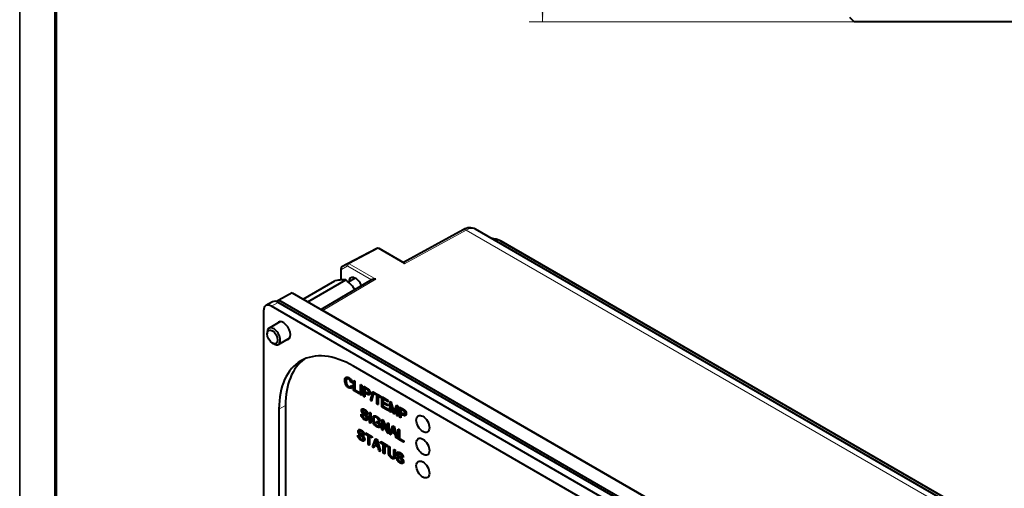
# Model space of a CAD drawing. Header units: millimetres. Extents: x 1 to 420, y -2 to 296.
# Tile 15 of 33: x 1 to 128, y 102 to 162. Entities that reach past the tile are written whole.
import ezdxf
from ezdxf.enums import TextEntityAlignment as Align

# ---------------------------------------------------------------- set-up
doc = ezdxf.new("R2010")
doc.units = ezdxf.units.MM
for name, color, linetype in [('Default', 7, 'Continuous'), ('GU000075.00.00', 7, 'Continuous'), ('ME001036.00.04', 7, 'Continuous'), ('ME001037.00.00', 7, 'Continuous'), ('ME001049.00.01', 7, 'Continuous'), ('Predefinito', 7, 'Continuous'), ('VI000092', 7, 'Continuous'), ('VI000104', 7, 'Continuous')]:
    doc.layers.add(name, color=color, linetype=linetype)
doc.styles.add('SEACAD_Solid_Edge_ISO', font='txt')
doc.styles.add('SEACAD_Solid_Edge_ISOI', font='seisoi.ttf')
doc.dimstyles.new('ISO', dxfattribs={"dimtxt": 3.5, "dimasz": 3.5, "dimexe": 1.75, "dimexo": 0, "dimgap": 0.875, "dimtad": 1, "dimtxsty": 'SEACAD_Solid_Edge_ISO', "dimblk1": '_SE_FILLED', "dimblk2": '_SE_FILLED', "dimsah": 1, "dimcen": 1.75, "dimadec": 1, "dimazin": 0, "dimtfac": 0.5, "dimtdec": 3, "dimtmove": 0, "dimatfit": 3, "dimfxl": 1, "dimarcsym": 0})

# ---------------------------------------------------------------- blocks, each defined once
blk = doc.blocks.new('SE')
at = {"layer": 'ME001036.00.04', "color": 7, "linetype": 'Continuous', "lineweight": 40}
for p, q in [((108.48, 162.15), (107.94, 162.68)), ((231.48, 162.15), (108.48, 162.15))]:
    blk.add_line(p, q, dxfattribs=at)
blk = doc.blocks.new('DMBLK20')
at = {"layer": 'Default', "linetype": 'Continuous', "lineweight": 18}
for points in [[(67.69, 236.65), (68.86, 236.65), (68.27, 240.15)], [(67.69, 165.65), (68.27, 162.15), (68.86, 165.65)]]:
    blk.add_hatch(color=7, dxfattribs=at).paths.add_polyline_path(points)
at = {"layer": 'Default', "color": 7, "linetype": 'Continuous', "lineweight": 18}
for p, q in [((231.48, 240.15), (66.52, 240.15)), ((68.27, 240.15), (68.27, 162.15)), ((231.48, 162.15), (66.52, 162.15))]:
    blk.add_line(p, q, dxfattribs=at)
at = {"layer": 'Default', "color": 7, "linetype": 'Continuous', "lineweight": 18, "style": 'SEACAD_Solid_Edge_ISOI'}
blk.add_text('78', height=3.5, rotation=90, dxfattribs=at).set_placement((63.9, 198.92), align=Align.TOP_LEFT)
blk = doc.blocks.new('_SE_FILLED')
at = {"color": 0}
blk.add_line((0, 0), (-1, 0), dxfattribs=at)
blk.add_solid([(0, 0), (-1, -0.1665), (-1, 0.1665), (0, 0)], dxfattribs=at)
blk = doc.blocks.new('SE2')
at = {"layer": 'GU000075.00.00', "color": 7, "linetype": 'Continuous', "lineweight": 40}
for p, q in [((33.39, 126.02), (32.54, 125.53)), ((103.91, 85.65), (34.11, 125.95)), ((32.24, 124.87), (32.24, 76.93)), ((103.06, 85.16), (33.26, 125.46)), ((92.49, 89.64), (43.84, 117.73)), ((34.22, 112.17), (34.22, 87.35)), ((35.06, 112.66), (35.06, 87.84))]:
    blk.add_line(p, q, dxfattribs=at)
at = {"layer": 'GU000075.00.00', "color": 7, "linetype": 'Continuous', "lineweight": 13}
for p, q in [((33.26, 125.46), (34.11, 125.95)), ((34.22, 112.17), (35.06, 112.66))]:
    blk.add_line(p, q, dxfattribs=at)
at = {"layer": 'GU000075.00.00', "color": 7, "linetype": 'Continuous', "lineweight": 40}
for centre, major_axis, start_param, end_param in [((34.11, 124.77), (0.72, -1.25), 2.356194, 3.141593), ((33.26, 124.28), (0.72, -1.25), 2.356194, 3.926991), ((34.79, 122.29), (-0.64, 1.11), 0, 0.355421), ((34.79, 122.29), (-0.64, 1.11), 2.786171, 6.283185), ((43.84, 106.62), (6.8, -11.78), 2.356194, 3.926991), ((44.69, 107.11), (6.8, -11.78), 3.203993, 3.926991)]:
    blk.add_ellipse(centre, major_axis=major_axis, ratio=0.57735, start_param=start_param, end_param=end_param, dxfattribs=at)
at = {"layer": 'ME001036.00.04', "color": 7, "linetype": 'Continuous', "lineweight": 40}
for p, q in [((35.92, 127.19), (34.22, 126.21)), ((35.92, 127.19), (105.5, 87.02)), ((34.22, 126.21), (33.92, 126.04)), ((103.8, 86.04), (34.22, 126.21))]:
    blk.add_line(p, q, dxfattribs=at)
for centre in [(52.8, 110.27), (52.8, 107.33), (52.8, 104.39)]:
    blk.add_ellipse(centre, major_axis=(0.6, -1.04), ratio=0.57735, dxfattribs=at)
at = {"layer": 'ME001037.00.00', "color": 7, "linetype": 'Continuous', "lineweight": 40}
for p, q in [((42.89, 116.29), (42.85, 116.27)), ((43.85, 115.84), (43.87, 115.86)), ((43.85, 114.58), (43.85, 115.84)), ((43.85, 115.84), (43.99, 115.76)), ((43.87, 115.86), (44.02, 115.78)), ((43.99, 115.76), (44.02, 115.78)), ((43.99, 115.76), (43.99, 114.65)), ((44.02, 115.78), (44.02, 114.66)), ((43.65, 115.61), (43.51, 115.65)), ((43.53, 115.21), (43.56, 115.22)), ((43.53, 115.21), (43.67, 115.08)), ((43.54, 114.88), (43.57, 114.9)), ((43.56, 115.22), (43.7, 115.1)), ((43.65, 115.61), (43.68, 115.63)), ((43.67, 115.08), (43.7, 115.1)), ((44.53, 114.19), (43.85, 114.58)), ((43.99, 114.65), (44.02, 114.66)), ((43.99, 114.65), (44.53, 114.33)), ((44.02, 114.66), (44.56, 114.35)), ((44.73, 115.34), (44.75, 115.35)), ((44.73, 114.07), (44.73, 115.34)), ((44.73, 115.34), (44.87, 115.25)), ((44.75, 115.35), (44.9, 115.27)), ((44.87, 115.25), (44.9, 115.27)), ((44.87, 115.25), (44.87, 113.99)), ((44.9, 115.27), (44.9, 114.01)), ((45.13, 115.11), (45.15, 115.12)), ((45.13, 113.84), (45.13, 115.11)), ((45.27, 114.87), (45.27, 114.42)), ((45.27, 114.42), (45.3, 114.44)), ((45.3, 114.86), (45.3, 114.44)), ((46.34, 114.42), (46.37, 114.44)), ((46.37, 114.44), (46.48, 114.38)), ((44.53, 114.33), (44.56, 114.35)), ((44.53, 114.33), (44.53, 114.19)), ((44.53, 114.19), (44.56, 114.2)), ((44.56, 114.35), (44.56, 114.2)), ((44.87, 113.99), (44.73, 114.07)), ((44.87, 113.99), (44.9, 114.01)), ((45.27, 113.76), (45.13, 113.84)), ((45.27, 114.27), (45.27, 113.76)), ((45.27, 113.76), (45.3, 113.78)), ((45.3, 114.29), (45.3, 113.78)), ((45.86, 114.03), (45.9, 114.05)), ((46.03, 113.3), (46.34, 114.42)), ((46.14, 113.24), (46.03, 113.3)), ((46.45, 114.36), (46.14, 113.24)), ((46.14, 113.24), (46.16, 113.25)), ((46.48, 114.38), (46.16, 113.25)), ((46.34, 114.42), (46.45, 114.36)), ((46.45, 114.36), (46.48, 114.38)), ((46.49, 114.32), (46.52, 114.34)), ((46.49, 114.17), (46.49, 114.32)), ((46.49, 114.32), (47.35, 113.82)), ((46.85, 113.96), (46.49, 114.17)), ((46.52, 114.34), (47.38, 113.84)), ((46.85, 112.85), (46.85, 113.96)), ((47.35, 113.67), (46.99, 113.88)), ((46.99, 113.88), (46.99, 112.76)), ((47.02, 113.86), (47.02, 112.78)), ((47.35, 113.82), (47.38, 113.84)), ((47.35, 113.82), (47.35, 113.67)), ((47.35, 113.67), (47.38, 113.69)), ((47.38, 113.84), (47.38, 113.69)), ((47.51, 113.73), (47.54, 113.75)), ((47.51, 112.47), (47.51, 113.73)), ((47.51, 113.73), (48.3, 113.27)), ((47.54, 113.75), (48.33, 113.29)), ((48.3, 113.13), (47.65, 113.5)), ((47.65, 113.5), (47.65, 113.11)), ((47.68, 113.48), (47.68, 113.13)), ((48.3, 113.27), (48.33, 113.29)), ((48.3, 113.27), (48.3, 113.13)), ((48.33, 113.29), (48.33, 113.14)), ((48.52, 113.15), (48.55, 113.16)), ((48.55, 113.16), (48.76, 113.04)), ((44.97, 112.21), (44.94, 112.19)), ((46.99, 112.76), (46.85, 112.85)), ((46.99, 112.76), (47.02, 112.78)), ((48.32, 112), (47.51, 112.47)), ((47.65, 113.11), (47.68, 113.13)), ((47.65, 113.11), (48.26, 112.76)), ((48.26, 112.61), (47.65, 112.96)), ((47.65, 112.96), (47.65, 112.53)), ((47.65, 112.53), (47.68, 112.55)), ((47.65, 112.53), (48.32, 112.14)), ((47.68, 113.13), (48.28, 112.78)), ((47.68, 112.95), (47.68, 112.55)), ((47.68, 112.55), (48.35, 112.16)), ((48.26, 112.76), (48.28, 112.78)), ((48.26, 112.76), (48.26, 112.61)), ((48.26, 112.61), (48.28, 112.63)), ((48.28, 112.78), (48.28, 112.63)), ((48.3, 113.13), (48.33, 113.14)), ((48.32, 112.14), (48.35, 112.16)), ((48.32, 112.14), (48.32, 112)), ((48.32, 112), (48.35, 112.01)), ((48.35, 112.16), (48.35, 112.01)), ((48.52, 111.88), (48.52, 113.15)), ((48.52, 113.15), (48.74, 113.02)), ((48.98, 111.62), (48.66, 112.88)), ((48.66, 112.88), (48.66, 111.8)), ((48.69, 112.77), (48.69, 111.82)), ((48.74, 113.02), (48.76, 113.04)), ((49.43, 112.42), (49.1, 111.55)), ((49.43, 112.36), (49.13, 111.56)), ((49.37, 112.65), (49.4, 112.67)), ((49.37, 112.65), (49.56, 112.54)), ((49.4, 112.67), (49.59, 112.56)), ((49.43, 111.36), (49.43, 112.42)), ((49.56, 112.54), (49.59, 112.56)), ((49.56, 112.54), (49.56, 111.28)), ((49.59, 112.56), (49.59, 111.3)), ((49.8, 112.41), (49.83, 112.42)), ((49.8, 111.14), (49.8, 112.41)), ((49.94, 112.18), (49.94, 111.72)), ((49.97, 112.16), (49.97, 111.74)), ((44.82, 111.5), (44.85, 111.52)), ((44.82, 111.5), (44.95, 111.44)), ((44.85, 111.52), (44.98, 111.45)), ((44.95, 111.44), (44.98, 111.45)), ((45.65, 111.52), (45.51, 111.59)), ((45.59, 110.75), (45.63, 110.77)), ((45.65, 111.52), (45.68, 111.54)), ((45.91, 111.73), (45.94, 111.74)), ((45.91, 110.46), (45.91, 111.73)), ((45.91, 111.73), (46.05, 111.64)), ((45.94, 111.74), (46.08, 111.66)), ((46.05, 111.64), (46.08, 111.66)), ((46.05, 111.64), (46.05, 110.38)), ((46.08, 111.66), (46.08, 110.4)), ((46.46, 111.3), (46.43, 111.28)), ((47.27, 110.59), (47.14, 110.62)), ((47.5, 110.81), (47.53, 110.83)), ((47.5, 109.55), (47.5, 110.81)), ((47.5, 110.81), (47.65, 110.72)), ((47.53, 110.83), (47.67, 110.74)), ((47.65, 110.72), (47.67, 110.74)), ((47.65, 110.72), (48.23, 109.4)), ((47.67, 110.74), (48.23, 109.48)), ((48.66, 111.8), (48.52, 111.88)), ((48.66, 111.8), (48.69, 111.82)), ((49.1, 111.55), (48.98, 111.62)), ((49.1, 111.55), (49.13, 111.56)), ((49.56, 111.28), (49.43, 111.36)), ((49.56, 111.28), (49.59, 111.3)), ((49.94, 111.06), (49.8, 111.14)), ((49.94, 111.72), (49.97, 111.74)), ((49.94, 111.57), (49.94, 111.06)), ((49.94, 111.06), (49.97, 111.08)), ((49.97, 111.59), (49.97, 111.08)), ((50.54, 111.33), (50.57, 111.35)), ((44.55, 109.52), (44.51, 109.5)), ((46.05, 110.38), (45.91, 110.46)), ((46.05, 110.38), (46.08, 110.4)), ((46.82, 110.58), (46.85, 110.6)), ((46.82, 110.43), (46.82, 110.58)), ((46.82, 110.58), (47.29, 110.31)), ((47.14, 110.25), (46.82, 110.43)), ((46.85, 110.6), (47.32, 110.33)), ((47.14, 110.01), (47.14, 110.25)), ((47.27, 110.59), (47.3, 110.6)), ((47.29, 110.31), (47.32, 110.33)), ((47.29, 110.31), (47.29, 109.84)), ((47.29, 109.84), (47.32, 109.86)), ((47.32, 110.33), (47.32, 109.86)), ((47.64, 109.47), (47.5, 109.55)), ((48.22, 109.13), (47.64, 110.46)), ((47.64, 110.46), (47.64, 109.47)), ((47.64, 109.47), (47.66, 109.48)), ((47.66, 110.39), (47.66, 109.48)), ((48.23, 110.39), (48.25, 110.41)), ((48.23, 109.4), (48.23, 110.39)), ((48.23, 110.39), (48.36, 110.31)), ((48.25, 110.41), (48.39, 110.33)), ((48.36, 110.31), (48.39, 110.33)), ((48.36, 110.31), (48.36, 109.05)), ((48.39, 110.33), (48.39, 109.06)), ((48.49, 108.97), (48.9, 110)), ((48.9, 110), (48.93, 110.01)), ((48.9, 110), (49.06, 109.91)), ((48.93, 110.01), (49.09, 109.92)), ((49.06, 109.91), (49.09, 109.92)), ((49.06, 109.91), (49.51, 108.38)), ((49.09, 109.92), (49.54, 108.4)), ((49.62, 109.58), (49.65, 109.6)), ((49.62, 108.32), (49.62, 109.58)), ((49.62, 109.58), (49.76, 109.5)), ((49.65, 109.6), (49.79, 109.52)), ((49.76, 109.5), (49.79, 109.52)), ((49.76, 109.5), (49.76, 108.39)), ((49.79, 109.52), (49.79, 108.4)), ((44.39, 108.82), (44.42, 108.83)), ((44.39, 108.82), (44.53, 108.75)), ((44.42, 108.83), (44.56, 108.77)), ((44.53, 108.75), (44.56, 108.77)), ((45.23, 108.84), (45.09, 108.91)), ((45.17, 108.07), (45.2, 108.09)), ((45.23, 108.84), (45.26, 108.85)), ((45.38, 109.11), (45.41, 109.12)), ((45.38, 108.96), (45.38, 109.11)), ((45.38, 109.11), (46.24, 108.61)), ((45.74, 108.75), (45.38, 108.96)), ((45.41, 109.12), (46.27, 108.62)), ((45.74, 107.63), (45.74, 108.75)), ((46.24, 108.46), (45.88, 108.67)), ((45.88, 108.67), (45.88, 107.55)), ((45.91, 108.65), (45.91, 107.57)), ((46.24, 108.61), (46.27, 108.62)), ((46.24, 108.61), (46.24, 108.46)), ((46.24, 108.46), (46.27, 108.48)), ((46.27, 108.62), (46.27, 108.48)), ((46.28, 107.32), (46.69, 108.35)), ((46.69, 108.35), (46.72, 108.36)), ((46.69, 108.35), (46.85, 108.25)), ((46.72, 108.36), (46.88, 108.27)), ((46.85, 108.25), (46.88, 108.27)), ((46.85, 108.25), (47.3, 106.73)), ((46.88, 108.27), (47.33, 106.75)), ((48.36, 109.05), (48.22, 109.13)), ((48.36, 109.05), (48.39, 109.06)), ((48.64, 108.89), (48.49, 108.97)), ((48.76, 109.2), (48.64, 108.89)), ((48.64, 108.89), (48.67, 108.9)), ((48.77, 109.19), (48.67, 108.9)), ((49.22, 108.94), (48.76, 109.2)), ((48.8, 109.31), (48.83, 109.33)), ((48.8, 109.31), (49.17, 109.1)), ((48.83, 109.33), (49.16, 109.14)), ((49.34, 108.48), (49.22, 108.94)), ((49.51, 108.38), (49.34, 108.48)), ((49.51, 108.38), (49.54, 108.4)), ((50.3, 107.93), (49.62, 108.32)), ((49.76, 108.39), (49.79, 108.4)), ((49.76, 108.39), (50.3, 108.07)), ((49.79, 108.4), (50.33, 108.09)), ((50.3, 108.07), (50.33, 108.09)), ((50.3, 108.07), (50.3, 107.93)), ((50.33, 108.09), (50.33, 107.94)), ((45.88, 107.55), (45.74, 107.63)), ((45.88, 107.55), (45.91, 107.57)), ((46.43, 107.24), (46.28, 107.32)), ((46.55, 107.55), (46.43, 107.24)), ((46.43, 107.24), (46.46, 107.25)), ((46.56, 107.54), (46.46, 107.25)), ((47.01, 107.28), (46.55, 107.55)), ((46.59, 107.66), (46.62, 107.68)), ((46.59, 107.66), (46.96, 107.45)), ((46.62, 107.68), (46.95, 107.49)), ((47.13, 106.83), (47.01, 107.28)), ((47.3, 106.73), (47.13, 106.83)), ((47.33, 107.98), (47.36, 107.99)), ((47.33, 107.83), (47.33, 107.98)), ((47.33, 107.98), (48.2, 107.48)), ((47.69, 107.62), (47.33, 107.83)), ((47.36, 107.99), (48.23, 107.5)), ((47.69, 106.51), (47.69, 107.62)), ((48.2, 107.33), (47.84, 107.54)), ((47.84, 107.54), (47.84, 106.42)), ((47.87, 107.52), (47.87, 106.44)), ((48.2, 107.48), (48.23, 107.5)), ((48.2, 107.48), (48.2, 107.33)), ((48.2, 107.33), (48.23, 107.35)), ((48.23, 107.5), (48.23, 107.35)), ((48.35, 107.39), (48.38, 107.41)), ((48.35, 107.39), (48.5, 107.31)), ((48.38, 107.41), (48.53, 107.32)), ((48.5, 107.31), (48.53, 107.32)), ((49.07, 106.98), (49.1, 106.99)), ((49.07, 106.98), (49.21, 106.89)), ((49.1, 106.99), (49.24, 106.91)), ((49.21, 106.89), (49.24, 106.91)), ((50.3, 107.93), (50.33, 107.94)), ((47.3, 106.73), (47.33, 106.75)), ((47.84, 106.42), (47.69, 106.51)), ((47.84, 106.42), (47.87, 106.44)), ((49.4, 105.92), (49.43, 105.94)), ((49.4, 105.92), (49.54, 105.86)), ((49.43, 105.94), (49.57, 105.88)), ((49.56, 106.63), (49.52, 106.61)), ((49.54, 105.86), (49.57, 105.88)), ((50.24, 105.94), (50.1, 106.01)), ((50.24, 105.94), (50.27, 105.96)), ((50.18, 105.18), (50.21, 105.2))]:
    blk.add_line(p, q, dxfattribs=at)
for centre, radius, start, end in [((-31.88, 92.39), 83.22, 13.4602, 14.3555), ((-31.85, 92.4), 83.22, 13.4876, 14.3555), ((73.68, 103.36), 26.03, 159.0852, 161.1804), ((46.43, 110.43), 2.62, 334.8138, 346.6854), ((46.46, 110.44), 2.62, 334.8138, 346.6854), ((76.06, 116.6), 27.92, 194.0408, 195.5794), ((44.13, 108.81), 2.71, 334.9407, 346.3835), ((44.16, 108.83), 2.71, 334.9407, 346.3835), ((68.58, 113.55), 22.46, 193.8539, 195.7663)]:
    blk.add_arc(centre, radius, start, end, dxfattribs=at)
for points, knots in [([(43.67, 115.08), (43.64, 114.96), (43.59, 114.89), (43.43, 114.84), (43.33, 114.86), (43.1, 114.99), (43.01, 115.07), (42.93, 115.17), (42.86, 115.27), (42.8, 115.38), (42.76, 115.51), (42.72, 115.64), (42.71, 115.76), (42.71, 116.01), (42.73, 116.11), (42.77, 116.19), (42.81, 116.26), (42.88, 116.3), (42.96, 116.3), (43.04, 116.31), (43.12, 116.28), (43.33, 116.16), (43.42, 116.08), (43.5, 115.97), (43.57, 115.86), (43.62, 115.74), (43.65, 115.61)], [0, 0, 0, 0, 0.104376, 0.104376, 0.208752, 0.208752, 0.317142, 0.317142, 0.317142, 0.409738, 0.409738, 0.409738, 0.508627, 0.508627, 0.616505, 0.616505, 0.616505, 0.708763, 0.708763, 0.708763, 0.799096, 0.799096, 0.902432, 0.902432, 0.902432, 1, 1, 1, 1]), ([(43.51, 115.65), (43.49, 115.76), (43.45, 115.85), (43.4, 115.92), (43.35, 115.99), (43.29, 116.04), (43.13, 116.13), (43.06, 116.15), (43.01, 116.14), (42.95, 116.12), (42.91, 116.08), (42.89, 116.02), (42.87, 115.95), (42.85, 115.88), (42.85, 115.69), (42.87, 115.59), (42.89, 115.49), (42.92, 115.39), (42.96, 115.31), (43.02, 115.24), (43.08, 115.17), (43.14, 115.11), (43.29, 115.02), (43.36, 115.01), (43.47, 115.05), (43.51, 115.11), (43.53, 115.21)], [0, 0, 0, 0, 0.096945, 0.096945, 0.096945, 0.187413, 0.187413, 0.290421, 0.290421, 0.290421, 0.385578, 0.385578, 0.385578, 0.479008, 0.479008, 0.599806, 0.599806, 0.599806, 0.694434, 0.694434, 0.694434, 0.783273, 0.783273, 0.891636, 0.891636, 1, 1, 1, 1]), ([(42.97, 116.12), (42.95, 116.1), (42.93, 116.07), (42.92, 116.03), (42.89, 115.97), (42.88, 115.9), (42.88, 115.7), (42.9, 115.6), (42.92, 115.51), (42.95, 115.41), (42.99, 115.33), (43.05, 115.25), (43.11, 115.18), (43.17, 115.13), (43.32, 115.04), (43.39, 115.03), (43.45, 115.05), (43.45, 115.05), (43.46, 115.06)], [0.3301729, 0.3301729, 0.3301729, 0.3301729, 0.3855782, 0.3855782, 0.3855782, 0.4790078, 0.4790078, 0.5998055, 0.5998055, 0.5998055, 0.6944339, 0.6944339, 0.6944339, 0.7832726, 0.7832726, 0.8916363, 0.8916363, 0.9017025, 0.9017025, 0.9017025, 0.9017025]), ([(42.89, 116.29), (42.91, 116.31), (42.95, 116.32), (42.98, 116.32), (43.07, 116.32), (43.15, 116.3), (43.36, 116.18), (43.45, 116.09), (43.53, 115.99), (43.6, 115.88), (43.65, 115.76), (43.68, 115.63)], [0.6663525, 0.6663525, 0.6663525, 0.6663525, 0.7087632, 0.7087632, 0.7087632, 0.7990962, 0.7990962, 0.9024317, 0.9024317, 0.9024317, 1, 1, 1, 1]), ([(45.13, 115.11), (45.26, 115.03), (45.4, 114.95), (45.54, 114.87), (45.61, 114.83), (45.67, 114.79), (45.71, 114.76), (45.76, 114.72), (45.8, 114.67), (45.84, 114.62), (45.88, 114.57), (45.91, 114.52), (45.93, 114.45), (45.95, 114.38), (45.96, 114.32), (45.96, 114.15), (45.93, 114.08), (45.87, 114.04), (45.81, 114), (45.71, 114.02), (45.55, 114.11), (45.46, 114.16), (45.36, 114.22), (45.27, 114.27)], [0, 0, 0, 0, 0.216671, 0.216671, 0.216671, 0.304591, 0.304591, 0.304591, 0.381079, 0.381079, 0.381079, 0.454164, 0.454164, 0.454164, 0.534316, 0.534316, 0.671108, 0.671108, 0.671108, 0.852286, 0.852286, 0.852286, 1, 1, 1, 1]), ([(45.15, 115.12), (45.29, 115.04), (45.43, 114.96), (45.57, 114.88), (45.64, 114.84), (45.69, 114.81), (45.73, 114.78), (45.79, 114.73), (45.83, 114.69), (45.87, 114.64), (45.9, 114.59), (45.93, 114.53), (45.96, 114.47), (45.98, 114.4), (45.99, 114.34), (45.99, 114.17), (45.96, 114.09), (45.9, 114.05), (45.9, 114.05), (45.9, 114.05), (45.9, 114.05)], [0, 0, 0, 0, 0.2166714, 0.2166714, 0.2166714, 0.3045912, 0.3045912, 0.3045912, 0.3810789, 0.3810789, 0.3810789, 0.454164, 0.454164, 0.454164, 0.5343157, 0.5343157, 0.671108, 0.671108, 0.671108, 0.6752058, 0.6752058, 0.6752058, 0.6752058]), ([(45.27, 114.42), (45.36, 114.37), (45.46, 114.31), (45.55, 114.26), (45.65, 114.2), (45.71, 114.18), (45.79, 114.22), (45.81, 114.27), (45.81, 114.39), (45.8, 114.44), (45.75, 114.55), (45.72, 114.59), (45.69, 114.62), (45.66, 114.65), (45.62, 114.67), (45.55, 114.71), (45.46, 114.77), (45.36, 114.82), (45.27, 114.87)], [0, 0, 0, 0, 0.215356, 0.215356, 0.215356, 0.351088, 0.351088, 0.48682, 0.48682, 0.585109, 0.585109, 0.683398, 0.683398, 0.683398, 0.786821, 0.786821, 0.786821, 1, 1, 1, 1]), ([(45.3, 114.44), (45.39, 114.38), (45.49, 114.33), (45.58, 114.27), (45.68, 114.22), (45.74, 114.2), (45.78, 114.22), (45.79, 114.22), (45.79, 114.22)], [0, 0, 0, 0, 0.2153556, 0.2153556, 0.2153556, 0.351088, 0.351088, 0.3605949, 0.3605949, 0.3605949, 0.3605949]), ([(45.51, 111.59), (45.51, 111.67), (45.48, 111.74), (45.4, 111.88), (45.33, 111.93), (45.16, 112.03), (45.1, 112.05), (45.02, 112.02), (45, 111.99), (45, 111.89), (45.01, 111.85), (45.04, 111.8), (45.07, 111.75), (45.14, 111.68), (45.26, 111.58), (45.38, 111.49), (45.46, 111.41), (45.5, 111.36), (45.56, 111.29), (45.61, 111.22), (45.64, 111.15), (45.67, 111.08), (45.69, 111.02), (45.69, 110.88), (45.67, 110.83), (45.64, 110.79), (45.6, 110.75), (45.56, 110.73), (45.49, 110.73), (45.43, 110.73), (45.36, 110.76), (45.18, 110.86), (45.1, 110.92), (45.03, 111), (44.97, 111.07), (44.92, 111.15), (44.88, 111.24), (44.84, 111.33), (44.82, 111.41), (44.82, 111.5)], [0, 0, 0, 0, 0.056769, 0.056769, 0.113538, 0.113538, 0.172775, 0.172775, 0.232012, 0.232012, 0.283606, 0.283606, 0.283606, 0.363622, 0.363622, 0.363622, 0.450452, 0.450452, 0.450452, 0.513278, 0.513278, 0.513278, 0.571829, 0.571829, 0.629657, 0.629657, 0.629657, 0.695036, 0.695036, 0.695036, 0.766653, 0.766653, 0.85701, 0.85701, 0.85701, 0.928247, 0.928247, 0.928247, 1, 1, 1, 1]), ([(44.95, 111.44), (44.96, 111.37), (44.98, 111.31), (45, 111.25), (45.02, 111.2), (45.06, 111.14), (45.16, 111.04), (45.21, 110.99), (45.33, 110.92), (45.38, 110.9), (45.42, 110.9), (45.46, 110.89), (45.5, 110.9), (45.52, 110.92), (45.54, 110.95), (45.55, 110.98), (45.55, 111.05), (45.54, 111.09), (45.52, 111.14), (45.5, 111.18), (45.46, 111.22), (45.42, 111.27), (45.39, 111.3), (45.32, 111.35), (45.22, 111.44), (45.12, 111.53), (45.05, 111.59), (45.01, 111.64), (44.96, 111.7), (44.92, 111.76), (44.9, 111.83), (44.87, 111.89), (44.86, 111.95), (44.86, 112.07), (44.87, 112.12), (44.91, 112.16), (44.94, 112.2), (44.98, 112.21), (45.04, 112.2), (45.1, 112.2), (45.17, 112.18), (45.32, 112.09), (45.39, 112.03), (45.52, 111.9), (45.57, 111.83), (45.6, 111.75), (45.63, 111.67), (45.65, 111.59), (45.65, 111.52)], [0, 0, 0, 0, 0.049729, 0.049729, 0.049729, 0.104909, 0.104909, 0.160088, 0.160088, 0.209425, 0.209425, 0.209425, 0.249942, 0.249942, 0.249942, 0.283575, 0.283575, 0.317939, 0.317939, 0.317939, 0.358887, 0.358887, 0.358887, 0.428485, 0.428485, 0.428485, 0.505039, 0.505039, 0.505039, 0.559065, 0.559065, 0.559065, 0.609561, 0.609561, 0.66518, 0.66518, 0.66518, 0.726602, 0.726602, 0.726602, 0.792414, 0.792414, 0.864743, 0.864743, 0.937072, 0.937072, 0.937072, 1, 1, 1, 1]), ([(44.97, 112.2), (44.99, 112.22), (45.03, 112.23), (45.07, 112.22), (45.13, 112.21), (45.2, 112.19), (45.35, 112.1), (45.42, 112.05), (45.55, 111.91), (45.59, 111.84), (45.63, 111.77), (45.66, 111.69), (45.68, 111.61), (45.68, 111.54)], [0.6841132, 0.6841132, 0.6841132, 0.6841132, 0.7266017, 0.7266017, 0.7266017, 0.7924143, 0.7924143, 0.8647429, 0.8647429, 0.9370715, 0.9370715, 0.9370715, 1, 1, 1, 1]), ([(45.09, 112.05), (45.09, 112.05), (45.09, 112.05), (45.05, 112.04), (45.03, 112), (45.03, 111.91), (45.04, 111.86), (45.07, 111.82), (45.1, 111.77), (45.17, 111.7), (45.29, 111.6), (45.4, 111.5), (45.48, 111.43), (45.53, 111.38), (45.59, 111.31), (45.64, 111.24), (45.67, 111.17), (45.7, 111.1), (45.71, 111.03), (45.71, 110.9), (45.7, 110.84), (45.67, 110.8), (45.65, 110.79), (45.64, 110.78), (45.62, 110.77)], [0.1693502, 0.1693502, 0.1693502, 0.1693502, 0.1727749, 0.1727749, 0.232012, 0.232012, 0.2836057, 0.2836057, 0.2836057, 0.3636215, 0.3636215, 0.3636215, 0.4504523, 0.4504523, 0.4504523, 0.5132779, 0.5132779, 0.5132779, 0.5718287, 0.5718287, 0.6296566, 0.6296566, 0.6296566, 0.652676, 0.652676, 0.652676, 0.652676]), ([(49.8, 112.41), (49.94, 112.33), (50.07, 112.25), (50.21, 112.17), (50.28, 112.13), (50.34, 112.09), (50.38, 112.06), (50.43, 112.02), (50.48, 111.97), (50.51, 111.92), (50.55, 111.87), (50.58, 111.82), (50.6, 111.75), (50.62, 111.69), (50.63, 111.62), (50.63, 111.45), (50.6, 111.38), (50.54, 111.34), (50.48, 111.3), (50.38, 111.32), (50.22, 111.41), (50.13, 111.47), (50.04, 111.52), (49.94, 111.57)], [0, 0, 0, 0, 0.216758, 0.216758, 0.216758, 0.304715, 0.304715, 0.304715, 0.381242, 0.381242, 0.381242, 0.454329, 0.454329, 0.454329, 0.534512, 0.534512, 0.671359, 0.671359, 0.671359, 0.852609, 0.852609, 0.852609, 1, 1, 1, 1]), ([(49.83, 112.42), (49.96, 112.35), (50.1, 112.27), (50.24, 112.19), (50.31, 112.14), (50.37, 112.11), (50.41, 112.08), (50.46, 112.04), (50.5, 111.99), (50.54, 111.94), (50.58, 111.89), (50.61, 111.83), (50.63, 111.77), (50.65, 111.7), (50.66, 111.64), (50.66, 111.47), (50.63, 111.4), (50.57, 111.36), (50.57, 111.35), (50.57, 111.35), (50.57, 111.35)], [0, 0, 0, 0, 0.2167581, 0.2167581, 0.2167581, 0.3047146, 0.3047146, 0.3047146, 0.3812418, 0.3812418, 0.3812418, 0.4543287, 0.4543287, 0.4543287, 0.5345124, 0.5345124, 0.6713594, 0.6713594, 0.6713594, 0.6754603, 0.6754603, 0.6754603, 0.6754603]), ([(49.94, 111.72), (50.04, 111.67), (50.13, 111.61), (50.22, 111.56), (50.32, 111.51), (50.39, 111.49), (50.46, 111.52), (50.48, 111.57), (50.48, 111.69), (50.47, 111.75), (50.45, 111.8), (50.43, 111.85), (50.4, 111.89), (50.36, 111.93), (50.33, 111.95), (50.29, 111.98), (50.22, 112.02), (50.13, 112.07), (50.04, 112.12), (49.94, 112.18)], [0, 0, 0, 0, 0.215043, 0.215043, 0.215043, 0.354917, 0.354917, 0.494791, 0.494791, 0.596079, 0.596079, 0.596079, 0.683597, 0.683597, 0.683597, 0.786582, 0.786582, 0.786582, 1, 1, 1, 1]), ([(44.98, 111.45), (44.99, 111.38), (45, 111.32), (45.03, 111.27), (45.05, 111.21), (45.09, 111.16), (45.19, 111.05), (45.24, 111.01), (45.36, 110.94), (45.41, 110.92), (45.45, 110.92), (45.47, 110.91), (45.49, 110.91), (45.5, 110.92)], [0, 0, 0, 0, 0.0497292, 0.0497292, 0.0497292, 0.1049087, 0.1049087, 0.1600882, 0.1600882, 0.2094252, 0.2094252, 0.2094252, 0.2286001, 0.2286001, 0.2286001, 0.2286001]), ([(47.29, 109.84), (47.22, 109.82), (47.14, 109.81), (46.99, 109.83), (46.91, 109.86), (46.73, 109.97), (46.63, 110.05), (46.45, 110.26), (46.39, 110.38), (46.3, 110.63), (46.27, 110.75), (46.27, 111), (46.3, 111.1), (46.34, 111.18), (46.39, 111.26), (46.45, 111.31), (46.53, 111.31), (46.62, 111.31), (46.71, 111.28), (46.9, 111.18), (46.97, 111.12), (47.04, 111.05), (47.1, 110.99), (47.15, 110.92), (47.22, 110.77), (47.25, 110.68), (47.27, 110.59)], [0, 0, 0, 0, 0.080249, 0.080249, 0.160499, 0.160499, 0.267741, 0.267741, 0.374984, 0.374984, 0.482226, 0.482226, 0.587295, 0.587295, 0.587295, 0.686455, 0.686455, 0.686455, 0.790991, 0.790991, 0.866258, 0.866258, 0.866258, 0.933129, 0.933129, 1, 1, 1, 1]), ([(47.14, 110.62), (47.12, 110.7), (47.1, 110.76), (47.08, 110.81), (47.05, 110.86), (47.02, 110.91), (46.97, 110.96), (46.93, 111.01), (46.88, 111.05), (46.82, 111.08), (46.76, 111.12), (46.7, 111.14), (46.65, 111.14), (46.6, 111.15), (46.56, 111.14), (46.5, 111.1), (46.48, 111.07), (46.47, 111.03), (46.44, 110.97), (46.42, 110.89), (46.42, 110.69), (46.44, 110.58), (46.47, 110.49), (46.51, 110.39), (46.56, 110.31), (46.62, 110.24), (46.68, 110.16), (46.75, 110.1), (46.89, 110.03), (46.95, 110), (47.01, 110), (47.07, 109.99), (47.11, 109.99), (47.14, 110.01)], [0, 0, 0, 0, 0.068479, 0.068479, 0.068479, 0.130193, 0.130193, 0.130193, 0.202984, 0.202984, 0.202984, 0.285412, 0.285412, 0.285412, 0.349286, 0.349286, 0.413159, 0.413159, 0.413159, 0.513415, 0.513415, 0.638735, 0.638735, 0.638735, 0.738007, 0.738007, 0.738007, 0.83826, 0.83826, 0.926237, 0.926237, 0.926237, 1, 1, 1, 1]), ([(46.55, 111.12), (46.53, 111.1), (46.51, 111.08), (46.49, 111.05), (46.46, 110.99), (46.45, 110.91), (46.45, 110.7), (46.47, 110.6), (46.5, 110.51), (46.54, 110.41), (46.58, 110.32), (46.65, 110.25), (46.71, 110.18), (46.78, 110.12), (46.92, 110.04), (46.98, 110.02), (47.04, 110.01), (47.1, 110.01), (47.14, 110.01), (47.17, 110.03)], [0.3578878, 0.3578878, 0.3578878, 0.3578878, 0.4131589, 0.4131589, 0.4131589, 0.5134148, 0.5134148, 0.6387347, 0.6387347, 0.6387347, 0.7380075, 0.7380075, 0.7380075, 0.8382604, 0.8382604, 0.9262374, 0.9262374, 0.9262374, 1, 1, 1, 1]), ([(46.46, 111.3), (46.49, 111.32), (46.52, 111.32), (46.56, 111.33), (46.65, 111.33), (46.74, 111.3), (46.93, 111.19), (47, 111.13), (47.07, 111.07), (47.13, 111), (47.18, 110.93), (47.25, 110.78), (47.28, 110.7), (47.3, 110.6)], [0.6422867, 0.6422867, 0.6422867, 0.6422867, 0.6864545, 0.6864545, 0.6864545, 0.7909913, 0.7909913, 0.8662578, 0.8662578, 0.8662578, 0.9331289, 0.9331289, 1, 1, 1, 1]), ([(49.97, 111.74), (50.06, 111.68), (50.16, 111.63), (50.25, 111.58), (50.33, 111.53), (50.4, 111.51), (50.44, 111.52)], [0, 0, 0, 0, 0.2150431, 0.2150431, 0.2150431, 0.3356986, 0.3356986, 0.3356986, 0.3356986]), ([(45.09, 108.91), (45.08, 108.99), (45.06, 109.06), (44.97, 109.19), (44.91, 109.25), (44.74, 109.35), (44.67, 109.37), (44.59, 109.34), (44.57, 109.31), (44.57, 109.21), (44.59, 109.16), (44.62, 109.12), (44.64, 109.07), (44.72, 109), (44.83, 108.9), (44.95, 108.8), (45.03, 108.73), (45.08, 108.68), (45.14, 108.61), (45.19, 108.54), (45.22, 108.47), (45.25, 108.4), (45.26, 108.33), (45.26, 108.2), (45.25, 108.15), (45.21, 108.11), (45.18, 108.07), (45.13, 108.05), (45.07, 108.05), (45.01, 108.05), (44.94, 108.08), (44.76, 108.18), (44.68, 108.24), (44.61, 108.32), (44.54, 108.39), (44.49, 108.47), (44.45, 108.56), (44.42, 108.64), (44.4, 108.73), (44.39, 108.82)], [0, 0, 0, 0, 0.056783, 0.056783, 0.113566, 0.113566, 0.172817, 0.172817, 0.232069, 0.232069, 0.283675, 0.283675, 0.283675, 0.363679, 0.363679, 0.363679, 0.450523, 0.450523, 0.450523, 0.513358, 0.513358, 0.513358, 0.571609, 0.571609, 0.629859, 0.629859, 0.629859, 0.695024, 0.695024, 0.695024, 0.766694, 0.766694, 0.857118, 0.857118, 0.857118, 0.928179, 0.928179, 0.928179, 1, 1, 1, 1]), ([(44.53, 108.75), (44.54, 108.69), (44.55, 108.63), (44.57, 108.57), (44.6, 108.52), (44.64, 108.46), (44.68, 108.41), (44.73, 108.36), (44.79, 108.31), (44.91, 108.24), (44.96, 108.22), (45, 108.22), (45.04, 108.21), (45.07, 108.22), (45.09, 108.24), (45.11, 108.26), (45.12, 108.29), (45.12, 108.37), (45.11, 108.41), (45.09, 108.45), (45.07, 108.49), (45.04, 108.54), (44.99, 108.58), (44.96, 108.62), (44.9, 108.67), (44.8, 108.76), (44.7, 108.84), (44.63, 108.91), (44.59, 108.96), (44.54, 109.02), (44.5, 109.08), (44.47, 109.14), (44.45, 109.2), (44.43, 109.27), (44.43, 109.39), (44.45, 109.44), (44.48, 109.48), (44.51, 109.51), (44.56, 109.53), (44.62, 109.52), (44.68, 109.52), (44.75, 109.49), (44.9, 109.4), (44.97, 109.35), (45.09, 109.22), (45.14, 109.14), (45.17, 109.07), (45.21, 108.99), (45.23, 108.91), (45.23, 108.84)], [0, 0, 0, 0, 0.049955, 0.049955, 0.049955, 0.098669, 0.098669, 0.098669, 0.157191, 0.157191, 0.209516, 0.209516, 0.209516, 0.250034, 0.250034, 0.250034, 0.283551, 0.283551, 0.317797, 0.317797, 0.317797, 0.358891, 0.358891, 0.358891, 0.428491, 0.428491, 0.428491, 0.505046, 0.505046, 0.505046, 0.559073, 0.559073, 0.559073, 0.609567, 0.609567, 0.665183, 0.665183, 0.665183, 0.726606, 0.726606, 0.726606, 0.792419, 0.792419, 0.864749, 0.864749, 0.937079, 0.937079, 0.937079, 1, 1, 1, 1]), ([(44.54, 109.52), (44.57, 109.54), (44.61, 109.54), (44.65, 109.54), (44.71, 109.53), (44.77, 109.51), (44.93, 109.42), (45, 109.36), (45.12, 109.23), (45.17, 109.16), (45.2, 109.08), (45.24, 109), (45.25, 108.93), (45.26, 108.85)], [0.6841164, 0.6841164, 0.6841164, 0.6841164, 0.7266057, 0.7266057, 0.7266057, 0.7924193, 0.7924193, 0.8647491, 0.8647491, 0.9370789, 0.9370789, 0.9370789, 1, 1, 1, 1]), ([(44.67, 109.37), (44.67, 109.37), (44.66, 109.37), (44.62, 109.36), (44.6, 109.32), (44.6, 109.23), (44.62, 109.18), (44.64, 109.13), (44.67, 109.09), (44.74, 109.02), (44.86, 108.92), (44.98, 108.82), (45.06, 108.75), (45.1, 108.7), (45.17, 108.63), (45.21, 108.56), (45.24, 108.49), (45.27, 108.42), (45.29, 108.35), (45.29, 108.22), (45.27, 108.16), (45.24, 108.12), (45.23, 108.11), (45.21, 108.1), (45.2, 108.09)], [0.1693921, 0.1693921, 0.1693921, 0.1693921, 0.1728173, 0.1728173, 0.2320689, 0.2320689, 0.2836752, 0.2836752, 0.2836752, 0.3636788, 0.3636788, 0.3636788, 0.4505229, 0.4505229, 0.4505229, 0.5133581, 0.5133581, 0.5133581, 0.5716087, 0.5716087, 0.6298593, 0.6298593, 0.6298593, 0.6532612, 0.6532612, 0.6532612, 0.6532612]), ([(44.56, 108.77), (44.56, 108.7), (44.58, 108.64), (44.6, 108.59), (44.63, 108.53), (44.66, 108.48), (44.71, 108.42), (44.76, 108.37), (44.82, 108.33), (44.94, 108.26), (44.98, 108.24), (45.03, 108.23), (45.06, 108.23), (45.09, 108.23), (45.11, 108.25)], [0, 0, 0, 0, 0.0499552, 0.0499552, 0.0499552, 0.0986687, 0.0986687, 0.0986687, 0.1571906, 0.1571906, 0.2095161, 0.2095161, 0.2095161, 0.2413387, 0.2413387, 0.2413387, 0.2413387]), ([(49.21, 106.89), (49.21, 106.65), (49.21, 106.41), (49.21, 106.16), (49.21, 106.04), (49.2, 105.94), (49.18, 105.88), (49.15, 105.82), (49.11, 105.79), (49.04, 105.78), (48.98, 105.77), (48.89, 105.79), (48.68, 105.91), (48.6, 105.98), (48.47, 106.14), (48.42, 106.22), (48.37, 106.41), (48.35, 106.52), (48.35, 106.66), (48.35, 106.9), (48.35, 107.15), (48.35, 107.39)], [0, 0, 0, 0, 0.229369, 0.229369, 0.229369, 0.325952, 0.325952, 0.325952, 0.402495, 0.402495, 0.402495, 0.496975, 0.496975, 0.588198, 0.588198, 0.67942, 0.67942, 0.770643, 0.770643, 0.770643, 1, 1, 1, 1]), ([(48.5, 107.31), (48.5, 107.06), (48.5, 106.82), (48.5, 106.58), (48.5, 106.47), (48.51, 106.38), (48.52, 106.32), (48.54, 106.26), (48.57, 106.2), (48.61, 106.15), (48.66, 106.09), (48.71, 106.05), (48.88, 105.95), (48.96, 105.94), (49, 105.97), (49.05, 106), (49.07, 106.09), (49.07, 106.25), (49.07, 106.49), (49.07, 106.73), (49.07, 106.98)], [0, 0, 0, 0, 0.272165, 0.272165, 0.272165, 0.364145, 0.364145, 0.364145, 0.425063, 0.425063, 0.425063, 0.490074, 0.490074, 0.60174, 0.60174, 0.60174, 0.727863, 0.727863, 0.727863, 1, 1, 1, 1]), ([(48.53, 107.32), (48.53, 107.08), (48.53, 106.84), (48.53, 106.59), (48.53, 106.48), (48.53, 106.4), (48.55, 106.34), (48.57, 106.27), (48.6, 106.22), (48.64, 106.16), (48.69, 106.11), (48.74, 106.07), (48.9, 105.97), (48.98, 105.95), (49.02, 105.98)], [0, 0, 0, 0, 0.272165, 0.272165, 0.272165, 0.3641449, 0.3641449, 0.3641449, 0.4250631, 0.4250631, 0.4250631, 0.4900741, 0.4900741, 0.59832, 0.59832, 0.59832, 0.59832]), ([(49.24, 106.91), (49.24, 106.67), (49.24, 106.42), (49.24, 106.18), (49.24, 106.05), (49.23, 105.96), (49.2, 105.9), (49.18, 105.85), (49.15, 105.82), (49.11, 105.8)], [0, 0, 0, 0, 0.2293693, 0.2293693, 0.2293693, 0.3259523, 0.3259523, 0.3259523, 0.3846558, 0.3846558, 0.3846558, 0.3846558]), ([(50.1, 106.01), (50.09, 106.1), (50.07, 106.17), (50.03, 106.24), (49.98, 106.3), (49.92, 106.36), (49.75, 106.46), (49.68, 106.47), (49.64, 106.46), (49.6, 106.45), (49.58, 106.41), (49.58, 106.32), (49.6, 106.27), (49.63, 106.22), (49.66, 106.18), (49.73, 106.11), (49.84, 106.01), (49.96, 105.91), (50.04, 105.84), (50.09, 105.79), (50.15, 105.72), (50.2, 105.65), (50.26, 105.51), (50.27, 105.44), (50.27, 105.31), (50.26, 105.25), (50.22, 105.21), (50.19, 105.17), (50.14, 105.15), (50.08, 105.16), (50.02, 105.16), (49.95, 105.18), (49.77, 105.29), (49.69, 105.35), (49.62, 105.42), (49.56, 105.49), (49.5, 105.57), (49.47, 105.66), (49.43, 105.75), (49.41, 105.84), (49.4, 105.92)], [0, 0, 0, 0, 0.061136, 0.061136, 0.061136, 0.129075, 0.129075, 0.199376, 0.199376, 0.199376, 0.244334, 0.244334, 0.283491, 0.283491, 0.283491, 0.363751, 0.363751, 0.363751, 0.450588, 0.450588, 0.450588, 0.510365, 0.510365, 0.570142, 0.570142, 0.629918, 0.629918, 0.629918, 0.69529, 0.69529, 0.69529, 0.766546, 0.766546, 0.857116, 0.857116, 0.857116, 0.92818, 0.92818, 0.92818, 1, 1, 1, 1]), ([(49.54, 105.86), (49.55, 105.79), (49.56, 105.73), (49.59, 105.68), (49.61, 105.62), (49.65, 105.57), (49.7, 105.52), (49.75, 105.46), (49.8, 105.42), (49.92, 105.35), (49.97, 105.33), (50.01, 105.33), (50.05, 105.32), (50.08, 105.33), (50.1, 105.35), (50.12, 105.37), (50.13, 105.4), (50.13, 105.48), (50.12, 105.52), (50.08, 105.6), (50.05, 105.65), (50, 105.69), (49.98, 105.72), (49.91, 105.78), (49.81, 105.87), (49.71, 105.95), (49.64, 106.02), (49.6, 106.07), (49.55, 106.13), (49.51, 106.19), (49.48, 106.25), (49.46, 106.31), (49.45, 106.37), (49.45, 106.49), (49.46, 106.55), (49.52, 106.62), (49.57, 106.64), (49.69, 106.62), (49.76, 106.6), (49.91, 106.51), (49.98, 106.45), (50.04, 106.39), (50.11, 106.32), (50.15, 106.25), (50.19, 106.17), (50.22, 106.1), (50.24, 106.02), (50.24, 105.94)], [0, 0, 0, 0, 0.049959, 0.049959, 0.049959, 0.09867, 0.09867, 0.09867, 0.157066, 0.157066, 0.209278, 0.209278, 0.209278, 0.25, 0.25, 0.25, 0.285845, 0.285845, 0.322469, 0.322469, 0.359093, 0.359093, 0.359093, 0.428453, 0.428453, 0.428453, 0.505014, 0.505014, 0.505014, 0.559048, 0.559048, 0.559048, 0.615984, 0.615984, 0.678696, 0.678696, 0.741408, 0.741408, 0.80412, 0.80412, 0.873041, 0.873041, 0.873041, 0.937075, 0.937075, 0.937075, 1, 1, 1, 1]), ([(49.55, 106.63), (49.58, 106.64), (49.62, 106.65), (49.72, 106.64), (49.78, 106.62), (49.94, 106.53), (50.01, 106.47), (50.07, 106.4), (50.13, 106.34), (50.18, 106.27), (50.21, 106.19), (50.25, 106.11), (50.27, 106.04), (50.27, 105.96)], [0.6983076, 0.6983076, 0.6983076, 0.6983076, 0.741408, 0.741408, 0.8041199, 0.8041199, 0.8730409, 0.8730409, 0.8730409, 0.9370746, 0.9370746, 0.9370746, 1, 1, 1, 1]), ([(49.57, 105.88), (49.58, 105.81), (49.59, 105.75), (49.61, 105.69), (49.64, 105.64), (49.67, 105.58), (49.72, 105.53), (49.77, 105.48), (49.83, 105.43), (49.95, 105.37), (50, 105.35), (50.04, 105.34), (50.07, 105.34), (50.1, 105.34), (50.12, 105.35)], [0, 0, 0, 0, 0.0499586, 0.0499586, 0.0499586, 0.09867, 0.09867, 0.09867, 0.1570656, 0.1570656, 0.2092782, 0.2092782, 0.2092782, 0.2415453, 0.2415453, 0.2415453, 0.2415453]), ([(49.66, 106.47), (49.63, 106.45), (49.61, 106.42), (49.61, 106.33), (49.63, 106.29), (49.66, 106.24), (49.68, 106.2), (49.76, 106.12), (49.87, 106.03), (49.99, 105.93), (50.07, 105.85), (50.11, 105.81), (50.18, 105.73), (50.23, 105.66), (50.29, 105.53), (50.3, 105.46), (50.3, 105.32), (50.29, 105.27), (50.25, 105.23), (50.24, 105.21), (50.23, 105.2), (50.21, 105.19)], [0.2060767, 0.2060767, 0.2060767, 0.2060767, 0.2443341, 0.2443341, 0.2834908, 0.2834908, 0.2834908, 0.3637507, 0.3637507, 0.3637507, 0.4505883, 0.4505883, 0.4505883, 0.5103649, 0.5103649, 0.5701416, 0.5701416, 0.6299182, 0.6299182, 0.6299182, 0.6532709, 0.6532709, 0.6532709, 0.6532709])]:
    blk.add_open_spline(points, degree=3, knots=knots, dxfattribs=at)
blk.add_open_spline([(43.7, 115.1), (43.67, 115), (43.63, 114.93), (43.57, 114.9)], degree=3, dxfattribs=at)
at = {"layer": 'ME001049.00.01', "color": 7, "linetype": 'Continuous', "lineweight": 40}
for p, q in [((58.02, 135.31), (50.29, 131.08)), ((120.97, 99.94), (59.61, 135.37)), ((120.82, 100.39), (62.92, 133.82)), ((46.85, 132.9), (43.09, 130.93)), ((50.35, 131.05), (47.16, 132.89)), ((42.2, 130.23), (42.2, 128.84)), ((43.08, 130.93), (42.35, 130.51)), ((46.15, 128.86), (39.65, 125.04)), ((101.53, 89.31), (39.88, 124.9))]:
    blk.add_line(p, q, dxfattribs=at)
at = {"layer": 'ME001049.00.01', "color": 7, "linetype": 'Continuous', "lineweight": 13}
for p, q in [((58.41, 135.27), (50.45, 130.91)), ((119.8, 99.82), (58.41, 135.27)), ((120.7, 100.38), (62.81, 133.81)), ((47.04, 132.88), (43.28, 130.91)), ((50.45, 130.91), (47.04, 132.88)), ((42.27, 130.13), (42.27, 128.85)), ((43.03, 130.62), (42.3, 130.2)), ((46.15, 128.86), (43.11, 130.61)), ((43.28, 130.91), (46.72, 128.92)), ((46.72, 128.92), (39.88, 124.9))]:
    blk.add_line(p, q, dxfattribs=at)
at = {"layer": 'ME001049.00.01', "color": 7, "linetype": 'Continuous', "lineweight": 40}
for centre, radius, start, end in [((58.85, 134), 1.56, 61.3391, 122.3392), ((61.2, 130.5), 3.74, 62.585, 83.5866), ((47, 132.62), 0.318, 58.2997, 118.8566), ((42.51, 130.24), 0.316, 120.9748, 181.8611), ((46.53, 128.01), 0.933, 78.1886, 114.2237)]:
    blk.add_arc(centre, radius, start, end, dxfattribs=at)
at = {"layer": 'ME001049.00.01', "color": 7, "linetype": 'Continuous', "lineweight": 13}
for centre, major_axis, ratio, start_param, end_param in [((58.41, 134.61), (0.384, -0.702), 0.572202, 2.369245, 3.141593), ((58.4, 133.3), (-1.22, -2.07), 0.584029, 3.147548, 3.924219), ((61.28, 132.99), (2.16, -0.06), 0.556861, 0.801674, 1.392581), ((62.8, 133.61), (-0.12, -0.208), 0.57735, 3.141593, 3.892084), ((47.04, 132.55), (0.191, -0.351), 0.56609, 2.370768, 3.156383), ((47.04, 132.68), (-0.12, -0.208), 0.57735, 3.141593, 3.918264), ((43.28, 130.58), (0.191, -0.351), 0.56609, 2.370768, 3.156383), ((42.44, 130.23), (0.24, 0), 0.57735, 3.141243, 3.926991), ((42.47, 130.3), (0.12, -0.208), 0.816497, 3.141593, 4.712389), ((42.38, 130.07), (0.08, -0.139), 0.577059, 3.141341, 3.926234), ((43.2, 130.72), (0.12, -0.208), 0.816497, 3.141593, 4.712389), ((43.11, 130.48), (-0.08, 0.139), 0.577145, 5.497177, 6.282792), ((43.28, 130.71), (0.12, 0.208), 0.57735, 0.776672, 2.356194)]:
    blk.add_ellipse(centre, major_axis=major_axis, ratio=ratio, start_param=start_param, end_param=end_param, dxfattribs=at)
at = {"layer": 'ME001049.00.01', "color": 7, "linetype": 'Continuous', "lineweight": 40}
for centre, major_axis, ratio, start_param, end_param in [((43.2, 130.72), (0.12, -0.208), 0.816497, 3.106686, 3.141593), ((44.12, 128.01), (0.63, -1.09), 0.57735, 1.339895, 3.899023)]:
    blk.add_ellipse(centre, major_axis=major_axis, ratio=ratio, start_param=start_param, end_param=end_param, dxfattribs=at)
blk.add_open_spline([(50.35, 131.05), (50.35, 131.05), (50.35, 131.05), (50.39, 131.02), (50.42, 130.97), (50.45, 130.91)], degree=3, knots=[0.4605127, 0.4605127, 0.4605127, 0.4605127, 0.5, 0.5, 1, 1, 1, 1], dxfattribs=at)
at = {"layer": 'VI000092', "color": 7, "linetype": 'Continuous', "lineweight": 40}
for p, q in [((37.36, 126.36), (41.44, 128.71)), ((37.96, 126.01), (42.85, 128.84)), ((34.41, 123.46), (32.94, 122.61)), ((32.69, 122.06), (32.69, 121.87)), ((34.14, 120.53), (35.61, 121.38)), ((33.37, 120.69), (33.54, 120.59))]:
    blk.add_line(p, q, dxfattribs=at)
for centre, major_axis, ratio, start_param, end_param in [((39.74, 127.38), (3.36, 1.3), 0.211325, 0.631914, 0.958436), ((39.74, 127.38), (3.36, 1.3), 0.211325, 0.305393, 0.631914), ((41.15, 126.56), (2.95, -2.07), 0.788675, 1.219917, 1.546438), ((41.15, 126.56), (2.95, -2.07), 0.788675, 1.066483, 1.219917), ((33.54, 121.57), (0.6, -1.04), 0.57735, 0, 3.926991), ((33.54, 121.57), (0.6, -1.04), 0.57735, 5.497787, 6.283185)]:
    blk.add_ellipse(centre, major_axis=major_axis, ratio=ratio, start_param=start_param, end_param=end_param, dxfattribs=at)
blk.add_ellipse((33.37, 121.48), major_axis=(-0.48, 0.831), ratio=0.57735, dxfattribs=at)
at = {"layer": 'VI000104', "color": 7, "linetype": 'Continuous', "lineweight": 40}
blk.add_line((44.09, 129.05), (43.21, 128.54), dxfattribs=at)

msp = doc.modelspace()

# ---------------------------------------------------------------- linework, layer by layer
at = {"layer": 'Predefinito', "color": 7, "linetype": 'Continuous', "lineweight": 35}
msp.add_line((0.74, -0.008), (0.74, 296.257), dxfattribs=at)
at = {"layer": 'Predefinito', "color": 7, "linetype": 'Continuous', "lineweight": 70}
msp.add_line((5.345, 291.597), (5.345, 4.664), dxfattribs=at)

# ---------------------------------------------------------------- block references
at = {"layer": 'Default'}
for name in ['SE', 'SE2']:
    msp.add_blockref(name, (0, 0), dxfattribs=at)

# ---------------------------------------------------------------- dimensions: what is measured, and where the dimension line sits
at = {"layer": 'Default', "color": 7, "linetype": 'Continuous', "lineweight": 18}
dim = msp.add_linear_dim(base=(68.272, 240.152), p1=(231.475, 240.152), p2=(231.475, 162.152), angle=270, text='\\A1;<>', dimstyle='ISO', dxfattribs=at)
dim.commit()
dim.dimension.update_dxf_attribs({"geometry": 'DMBLK20', "text_midpoint": (68.272, 201.152), "dimtype": 161})

doc.saveas('drawing.dxf')
